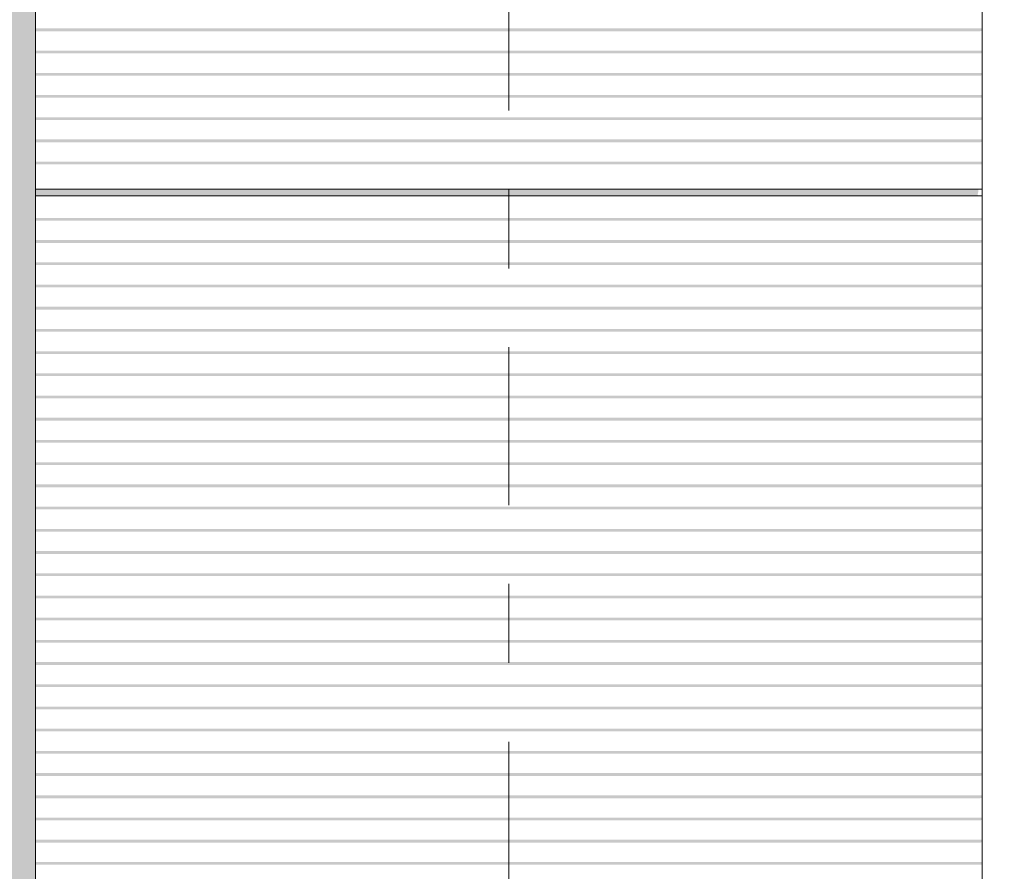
# Model space of a CAD drawing. Header units: metres. Extents: x -4 to 112, y -27 to 26.
# Tile 76 of 167: x 27.13 to 28.38, y 2.34 to 3.42. Entities that reach past the tile are written whole.
import ezdxf
from ezdxf.enums import TextEntityAlignment as Align

# ---------------------------------------------------------------- set-up
doc = ezdxf.new("R2010")
doc.units = ezdxf.units.M
doc.header["$MEASUREMENT"] = 0
doc.linetypes.add('Raster', pattern=[0.4, 0.2, -0.1, 0, -0.1])
for name, color, linetype in [('10 Fassade', 7, 'Continuous'), ('10 Wand außen', 7, 'Continuous'), ('90 Achsraster', 7, 'Continuous'), ('94 Genehmigungsplanung Bemaßung', 7, 'Continuous')]:
    doc.layers.add(name, color=color, linetype=linetype)
doc.styles.add('ERSTELLTER_STIL_1', font='arial.ttf')
doc.styles.add('ERSTELLTER_STIL_2', font='arial.ttf')
doc.dimstyles.new('ERSTELLTER_STIL__1', dxfattribs={"dimtxt": 0.25, "dimasz": 0.19, "dimexe": 0.18, "dimexo": 0.1, "dimgap": 0, "dimtad": 1, "dimtih": 1, "dimtoh": 1, "dimzin": 0, "dimdsep": 46, "dimtxsty": 'ERSTELLTER_STIL_2', "dimblk": 'ARROWHEAD_6', "dimblk1": 'ARROWHEAD_6', "dimblk2": 'ARROWHEAD_6', "dimcen": 0.09, "dimclrd": 7, "dimclre": 7, "dimclrt": 7, "dimazin": 0, "dimtfac": 1, "dimtdec": 4, "dimtmove": 0, "dimatfit": 3, "dimfxl": 1, "dimtolj": 1, "dimtzin": 0, "dimarcsym": 0})

# ---------------------------------------------------------------- blocks, each defined once
blk = doc.blocks.new('Standard-Rastermarker[5]_1', base_point=(27.7511, 10))
at = {"layer": '90 Achsraster', "color": 14, "linetype": 'Raster', "lineweight": 18, "true_color": 0xa80000}
blk.add_line((27.7511, 9), (27.7511, -1), dxfattribs=at)
at = {"layer": '90 Achsraster', "color": 14, "lineweight": 18, "true_color": 0xa80000, "style": 'ERSTELLTER_STIL_1'}
for tag, p in [('AC_MarkerText_1_0', (27.7511, 10.5)), ('AC_MarkerText_1_1', (27.7511, -2.2))]:
    blk.add_attdef(tag, text='', height=0.3, rotation=360, dxfattribs=at).set_placement(p, align=Align.TOP_CENTER)
blk = doc.blocks.new('*D38', base_point=(27236.1321, 0))
at = {"layer": '94 Genehmigungsplanung Bemaßung', "color": 7, "linetype": 'Continuous', "lineweight": 13}
for p, q in [((17.3411, 9.2531), (17.3411, 9.6281)), ((58.1625, 9.2531), (58.1625, 9.6281)), ((17.4411, 9.5406), (17.2411, 9.3406)), ((58.0625, 9.3406), (58.2625, 9.5406)), ((17.1911, 9.4406), (17.3411, 9.4406)), ((17.3411, 9.4406), (58.1625, 9.4406)), ((58.1625, 9.4406), (58.3125, 9.4406))]:
    blk.add_line(p, q, dxfattribs=at)
at = {"layer": '94 Genehmigungsplanung Bemaßung', "color": 7, "lineweight": 13, "insert": (37.3228, 9.4906), "char_height": 0.25, "attachment_point": 7, "style": 'ERSTELLTER_STIL_2'}
blk.add_mtext('\\A1;{\\pql;\\fArial|b0|i0|c0|p0;\\W1.000000;40,82}', dxfattribs=at)
blk = doc.blocks.new('ARROWHEAD_6')
at = {"color": 0, "linetype": 'Continuous', "lineweight": 0}
for p, q in [((-0.5, -0.5), (0.5, 0.5)), ((0, 0), (-1, 0))]:
    blk.add_line(p, q, dxfattribs=at)

msp = doc.modelspace()

# ---------------------------------------------------------------- hatches: boundary and pattern name
at = {"layer": '10 Fassade', "linetype": 'Continuous', "lineweight": 0, "true_color": 0x000000}
for points in [[(27.1511, 3.401), (28.3511, 3.401), (28.3511, 3.404), (27.1511, 3.404)], [(27.1511, 3.401), (27.1511, 3.4005), (28.3486, 3.4005), (28.3511, 3.401)], [(27.1511, 3.3729), (28.3511, 3.3729), (28.3511, 3.3759), (27.1511, 3.3759)], [(27.1511, 3.3723), (28.3486, 3.3723), (28.3511, 3.3729), (27.1511, 3.3729)], [(27.1511, 3.3447), (28.3511, 3.3447), (28.3511, 3.3477), (27.1511, 3.3477)], [(27.1511, 3.3442), (28.3486, 3.3442), (28.3511, 3.3447), (27.1511, 3.3447)], [(27.1511, 3.3196), (27.1511, 3.3166), (28.3511, 3.3166), (28.3511, 3.3196)], [(27.1511, 3.3161), (28.3486, 3.3161), (28.3511, 3.3166), (27.1511, 3.3166)], [(27.1511, 3.2884), (28.3511, 3.2884), (28.3511, 3.2914), (27.1511, 3.2914)], [(27.1511, 3.2879), (28.3486, 3.2879), (28.3511, 3.2884), (27.1511, 3.2884)], [(27.1511, 3.2603), (28.3511, 3.2603), (28.3511, 3.2633), (27.1511, 3.2633)], [(27.1511, 3.2603), (27.1511, 3.2598), (28.3486, 3.2598), (28.3511, 3.2603)], [(27.1511, 3.2351), (27.1511, 3.2321), (28.3511, 3.2321), (28.3511, 3.2351)], [(27.1511, 3.2321), (27.1511, 3.2316), (28.3486, 3.2316), (28.3511, 3.2321)], [(27.1511, 3.2005), (27.1511, 3.195), (28.3456, 3.195), (28.3463, 3.1973), (28.3463, 3.2005)], [(27.1511, 3.195), (27.1511, 3.1929), (28.3454, 3.1929), (28.3456, 3.195)], [(27.1511, 3.1929), (27.1511, 3.192), (28.3451, 3.192), (28.3456, 3.1927), (28.3454, 3.1929)], [(27.1511, 3.1609), (28.3511, 3.1609), (28.3511, 3.1639), (27.1511, 3.1639)], [(27.1511, 3.1609), (27.1511, 3.1604), (28.3486, 3.1604), (28.3511, 3.1609)], [(27.1511, 3.1327), (28.3511, 3.1327), (28.3511, 3.1357), (27.1511, 3.1357)], [(27.1511, 3.1322), (28.3486, 3.1322), (28.3511, 3.1327), (27.1511, 3.1327)], [(27.1511, 3.1046), (28.3511, 3.1046), (28.3511, 3.1076), (27.1511, 3.1076)], [(27.1511, 3.1041), (28.3486, 3.1041), (28.3511, 3.1046), (27.1511, 3.1046)], [(27.1511, 3.0764), (28.3511, 3.0764), (28.3511, 3.0794), (27.1511, 3.0794)], [(27.1511, 3.0759), (28.3486, 3.0759), (28.3511, 3.0764), (27.1511, 3.0764)], [(27.1511, 3.0513), (27.1511, 3.0483), (28.3511, 3.0483), (28.3511, 3.0513)], [(27.1511, 3.0478), (28.3486, 3.0478), (28.3511, 3.0483), (27.1511, 3.0483)], [(27.1511, 3.0201), (28.3511, 3.0201), (28.3511, 3.0231), (27.1511, 3.0231)], [(27.1511, 3.0196), (28.3486, 3.0196), (28.3511, 3.0201), (27.1511, 3.0201)], [(27.1511, 2.995), (27.1511, 2.992), (28.3511, 2.992), (28.3511, 2.995)], [(27.1511, 2.9915), (28.3486, 2.9915), (28.3511, 2.992), (27.1511, 2.992)], [(27.1511, 2.9639), (28.3511, 2.9639), (28.3511, 2.9669), (27.1511, 2.9669)], [(27.1511, 2.9634), (28.3486, 2.9634), (28.3511, 2.9639), (27.1511, 2.9639)], [(27.1511, 2.9357), (28.3511, 2.9357), (28.3511, 2.9387), (27.1511, 2.9387)], [(27.1511, 2.9352), (28.3486, 2.9352), (28.3511, 2.9357), (27.1511, 2.9357)], [(27.1511, 2.9076), (28.3511, 2.9076), (28.3511, 2.9106), (27.1511, 2.9106)], [(27.1511, 2.9071), (28.3486, 2.9071), (28.3511, 2.9076), (27.1511, 2.9076)], [(27.1511, 2.8824), (27.1511, 2.8794), (28.3511, 2.8794), (28.3511, 2.8824)], [(27.1511, 2.8789), (28.3486, 2.8789), (28.3511, 2.8794), (27.1511, 2.8794)], [(27.1511, 2.8513), (28.3511, 2.8513), (28.3511, 2.8543), (27.1511, 2.8543)], [(27.1511, 2.8508), (28.3486, 2.8508), (28.3511, 2.8513), (27.1511, 2.8513)], [(27.1511, 2.8232), (28.3511, 2.8232), (28.3511, 2.8261), (27.1511, 2.8261)], [(27.1511, 2.8226), (28.3486, 2.8226), (28.3511, 2.8232), (27.1511, 2.8232)], [(27.1511, 2.798), (27.1511, 2.795), (28.3511, 2.795), (28.3511, 2.798)], [(27.1511, 2.7945), (28.3486, 2.7945), (28.3511, 2.795), (27.1511, 2.795)], [(27.1511, 2.7699), (27.1511, 2.7669), (28.3511, 2.7669), (28.3511, 2.7699)], [(27.1511, 2.7663), (28.3486, 2.7663), (28.3511, 2.7669), (27.1511, 2.7669)], [(27.1511, 2.7387), (28.3511, 2.7387), (28.3511, 2.7417), (27.1511, 2.7417)], [(27.1511, 2.7382), (28.3486, 2.7382), (28.3511, 2.7387), (27.1511, 2.7387)], [(27.1511, 2.7106), (28.3511, 2.7106), (28.3511, 2.7136), (27.1511, 2.7136)], [(27.1511, 2.7101), (28.3486, 2.7101), (28.3511, 2.7106), (27.1511, 2.7106)], [(27.1511, 2.6824), (28.3511, 2.6824), (28.3511, 2.6854), (27.1511, 2.6854)], [(27.1511, 2.6819), (28.3486, 2.6819), (28.3511, 2.6824), (27.1511, 2.6824)], [(27.1511, 2.6543), (28.3511, 2.6543), (28.3511, 2.6573), (27.1511, 2.6573)], [(27.1511, 2.6538), (28.3486, 2.6538), (28.3511, 2.6543), (27.1511, 2.6543)], [(27.1511, 2.6261), (28.3511, 2.6261), (28.3511, 2.6291), (27.1511, 2.6291)], [(27.1511, 2.6256), (28.3486, 2.6256), (28.3511, 2.6261), (27.1511, 2.6261)], [(27.1511, 2.601), (27.1511, 2.598), (28.3511, 2.598), (28.3511, 2.601)], [(27.1511, 2.5975), (28.3486, 2.5975), (28.3511, 2.598), (27.1511, 2.598)], [(27.1511, 2.5699), (28.3511, 2.5699), (28.3511, 2.5729), (27.1511, 2.5729)], [(27.1511, 2.5693), (28.3486, 2.5693), (28.3511, 2.5699), (27.1511, 2.5699)], [(27.1511, 2.5417), (28.3511, 2.5417), (28.3511, 2.5447), (27.1511, 2.5447)], [(27.1511, 2.5412), (28.3486, 2.5412), (28.3511, 2.5417), (27.1511, 2.5417)], [(27.1511, 2.5136), (28.3511, 2.5136), (28.3511, 2.5166), (27.1511, 2.5166)], [(27.1511, 2.5131), (28.3486, 2.5131), (28.3511, 2.5136), (27.1511, 2.5136)], [(27.1511, 2.4854), (28.3511, 2.4854), (28.3511, 2.4884), (27.1511, 2.4884)], [(27.1511, 2.4849), (28.3486, 2.4849), (28.3511, 2.4854), (27.1511, 2.4854)], [(27.1511, 2.4573), (28.3511, 2.4573), (28.3511, 2.4603), (27.1511, 2.4603)], [(27.1511, 2.4568), (28.3486, 2.4568), (28.3511, 2.4573), (27.1511, 2.4573)], [(27.1511, 2.4291), (28.3511, 2.4291), (28.3511, 2.4321), (27.1511, 2.4321)], [(27.1511, 2.4286), (28.3486, 2.4286), (28.3511, 2.4291), (27.1511, 2.4291)], [(27.1511, 2.404), (27.1511, 2.401), (28.3511, 2.401), (28.3511, 2.404)], [(27.1511, 2.4005), (28.3486, 2.4005), (28.3511, 2.401), (27.1511, 2.401)], [(27.1511, 2.3729), (28.3511, 2.3729), (28.3511, 2.3759), (27.1511, 2.3759)], [(27.1511, 2.3723), (28.3486, 2.3723), (28.3511, 2.3729), (27.1511, 2.3729)], [(27.1511, 2.3477), (27.1511, 2.3447), (28.3511, 2.3447), (28.3511, 2.3477)], [(27.1511, 2.3442), (28.3486, 2.3442), (28.3511, 2.3447), (27.1511, 2.3447)]]:
    msp.add_hatch(color=18, dxfattribs=at).paths.add_polyline_path(points)
at = {"layer": '10 Wand außen', "linetype": 'Continuous', "lineweight": 0, "true_color": 0x000000}
msp.add_hatch(color=18, dxfattribs=at).paths.add_polyline_path([(23.3511, 4.4464), (27.1132, 4.4464), (27.1132, 4.4349), (27.1157, 4.4349), (27.1132, 4.4289), (27.1132, 4.4067), (27.1157, 4.4067), (27.1132, 4.4007), (27.1132, 4.3786), (27.1157, 4.3786), (27.1132, 4.3726), (27.1132, 4.3504), (27.1157, 4.3504), (27.1132, 4.3444), (27.1132, 4.3223), (27.1157, 4.3223), (27.1132, 4.3163), (27.1132, 4.2941), (27.1157, 4.2941), (27.1132, 4.2881), (27.1132, 4.266), (27.1157, 4.266), (27.1132, 4.26), (27.1132, 4.2379), (27.1157, 4.2379), (27.1132, 4.2319), (27.1132, 4.2097), (27.1157, 4.2097), (27.1132, 4.2037), (27.1132, 4.1816), (27.1157, 4.1816), (27.1132, 4.1756), (27.1132, 4.1504), (27.1152, 4.1498), (27.1212, 4.1498), (27.1162, 4.1427), (27.1141, 4.1388), (27.1132, 4.1354), (27.1132, 4.1103), (27.1157, 4.1103), (27.1132, 4.1043), (27.1132, 4.0822), (27.1157, 4.0822), (27.1132, 4.0762), (27.1132, 4.054), (27.1157, 4.054), (27.1132, 4.048), (27.1132, 4.0259), (27.1157, 4.0259), (27.1132, 4.0199), (27.1132, 3.9977), (27.1157, 3.9977), (27.1132, 3.9917), (27.1132, 3.9696), (27.1157, 3.9696), (27.1132, 3.9636), (27.1132, 3.9414), (27.1157, 3.9414), (27.1132, 3.9354), (27.1132, 3.9133), (27.1157, 3.9133), (27.1132, 3.9073), (27.1132, 3.8852), (27.1157, 3.8852), (27.1132, 3.8792), (27.1132, 3.857), (27.1157, 3.857), (27.1132, 3.851), (27.1132, 3.8289), (27.1157, 3.8289), (27.1132, 3.8229), (27.1132, 3.8007), (27.1157, 3.8007), (27.1132, 3.7947), (27.1132, 3.7726), (27.1157, 3.7726), (27.1132, 3.7666), (27.1132, 3.7444), (27.1157, 3.7444), (27.1132, 3.7384), (27.1132, 3.7163), (27.1157, 3.7163), (27.1132, 3.7103), (27.1132, 3.6882), (27.1157, 3.6882), (27.1132, 3.6822), (27.1132, 3.66), (27.1157, 3.66), (27.1132, 3.654), (27.1132, 3.6319), (27.1157, 3.6319), (27.1132, 3.6259), (27.1132, 3.6037), (27.1157, 3.6037), (27.1132, 3.5977), (27.1132, 3.5756), (27.1157, 3.5756), (27.1132, 3.5696), (27.1132, 3.5474), (27.1157, 3.5474), (27.1132, 3.5414), (27.1132, 3.5193), (27.1157, 3.5193), (27.1132, 3.5133), (27.1132, 3.4912), (27.1157, 3.4912), (27.1132, 3.4852), (27.1132, 3.463), (27.1157, 3.463), (27.1132, 3.457), (27.1132, 3.4349), (27.1157, 3.4349), (27.1132, 3.4289), (27.1132, 3.4067), (27.1157, 3.4067), (27.1132, 3.4007), (27.1132, 3.3786), (27.1157, 3.3786), (27.1132, 3.3726), (27.1132, 3.3504), (27.1157, 3.3504), (27.1132, 3.3444), (27.1132, 3.3223), (27.1157, 3.3223), (27.1132, 3.3163), (27.1132, 3.2941), (27.1157, 3.2941), (27.1132, 3.2881), (27.1132, 3.266), (27.1157, 3.266), (27.1132, 3.26), (27.1132, 3.2379), (27.1157, 3.2379), (27.1132, 3.2319), (27.1132, 3.2097), (27.1157, 3.2097), (27.1132, 3.2037), (27.1132, 3.1816), (27.1157, 3.1816), (27.1132, 3.1756), (27.1132, 3.1504), (27.1152, 3.1498), (27.1212, 3.1498), (27.1162, 3.1427), (27.1141, 3.1388), (27.1132, 3.1354), (27.1132, 3.1103), (27.1157, 3.1103), (27.1132, 3.1043), (27.1132, 3.0822), (27.1157, 3.0822), (27.1132, 3.0762), (27.1132, 3.054), (27.1157, 3.054), (27.1132, 3.048), (27.1132, 3.0259), (27.1157, 3.0259), (27.1132, 3.0199), (27.1132, 2.9977), (27.1157, 2.9977), (27.1132, 2.9917), (27.1132, 2.9696), (27.1157, 2.9696), (27.1132, 2.9636), (27.1132, 2.9414), (27.1157, 2.9414), (27.1132, 2.9354), (27.1132, 2.9133), (27.1157, 2.9133), (27.1132, 2.9073), (27.1132, 2.8852), (27.1157, 2.8852), (27.1132, 2.8792), (27.1132, 2.857), (27.1157, 2.857), (27.1132, 2.851), (27.1132, 2.8289), (27.1157, 2.8289), (27.1132, 2.8229), (27.1132, 2.8007), (27.1157, 2.8007), (27.1132, 2.7947), (27.1132, 2.7726), (27.1157, 2.7726), (27.1132, 2.7666), (27.1132, 2.7444), (27.1157, 2.7444), (27.1132, 2.7384), (27.1132, 2.7163), (27.1157, 2.7163), (27.1132, 2.7103), (27.1132, 2.6882), (27.1157, 2.6882), (27.1132, 2.6822), (27.1132, 2.66), (27.1157, 2.66), (27.1132, 2.654), (27.1132, 2.6319), (27.1157, 2.6319), (27.1132, 2.6259), (27.1132, 2.6037), (27.1157, 2.6037), (27.1132, 2.5977), (27.1132, 2.5756), (27.1157, 2.5756), (27.1132, 2.5696), (27.1132, 2.5474), (27.1157, 2.5474), (27.1132, 2.5414), (27.1132, 2.5193), (27.1157, 2.5193), (27.1132, 2.5133), (27.1132, 2.4912), (27.1157, 2.4912), (27.1132, 2.4852), (27.1132, 2.463), (27.1157, 2.463), (27.1132, 2.457), (27.1132, 2.4349), (27.1157, 2.4349), (27.1132, 2.4289), (27.1132, 2.4067), (27.1157, 2.4067), (27.1132, 2.4007), (27.1132, 2.3786), (27.1157, 2.3786), (27.1132, 2.3726), (27.1132, 2.3504), (27.1157, 2.3504), (27.1132, 2.3444), (27.1132, 2.3223), (27.1157, 2.3223), (27.1132, 2.3163), (27.1132, 2.2941), (27.1157, 2.2941), (27.1132, 2.2881), (27.1132, 2.266), (27.1157, 2.266), (27.1132, 2.26), (27.1132, 2.2379), (27.1157, 2.2379), (27.1132, 2.2319), (27.1132, 2.2097), (27.1157, 2.2097), (27.1132, 2.2037), (27.1132, 2.1816), (27.1157, 2.1816), (27.1132, 2.1756), (27.1132, 2.1504), (27.1152, 2.1498), (27.1212, 2.1498), (27.1162, 2.1427), (27.1141, 2.1388), (27.1132, 2.1354), (27.1132, 2.1103), (27.1157, 2.1103), (27.1132, 2.1043), (27.1132, 2.0822), (27.1157, 2.0822), (27.1132, 2.0762), (27.1132, 2.054), (27.1157, 2.054), (27.1132, 2.048), (27.1132, 2.0259), (27.1157, 2.0259), (27.1132, 2.0199), (27.1132, 1.9977), (27.1157, 1.9977), (27.1132, 1.9917), (27.1132, 1.9696), (27.1157, 1.9696), (27.1132, 1.9636), (27.1132, 1.9414), (27.1157, 1.9414), (27.1132, 1.9354), (27.1132, 1.9133), (27.1157, 1.9133), (27.1132, 1.9073), (27.1132, 1.8852), (27.1157, 1.8852), (27.1132, 1.8792), (27.1132, 1.857), (27.1157, 1.857), (27.1132, 1.851), (27.1132, 1.8289), (27.1157, 1.8289), (27.1132, 1.8229), (27.1132, 1.8007), (27.1157, 1.8007), (27.1132, 1.7947), (27.1132, 1.7726), (27.1157, 1.7726), (27.1132, 1.7666), (27.1132, 1.7444), (27.1157, 1.7444), (27.1132, 1.7384), (27.1132, 1.7163), (27.1157, 1.7163), (27.1132, 1.7103), (27.1132, 1.6882), (27.1157, 1.6882), (27.1132, 1.6822), (27.1132, 1.66), (27.1157, 1.66), (27.1132, 1.654), (27.1132, 1.6319), (27.1157, 1.6319), (27.1132, 1.6259), (27.1132, 1.6037), (27.1157, 1.6037), (27.1132, 1.5977), (27.1132, 1.5756), (27.1157, 1.5756), (27.1132, 1.5696), (27.1132, 1.5474), (27.1157, 1.5474), (27.1132, 1.5414), (27.1132, 1.5193), (27.1157, 1.5193), (27.1132, 1.5133), (27.1132, 1.4912), (27.1157, 1.4912), (27.1132, 1.4852), (27.1132, 1.463), (27.1157, 1.463), (27.1132, 1.457), (27.1132, 1.4349), (27.1157, 1.4349), (27.1132, 1.4289), (27.1132, 1.4067), (27.1157, 1.4067), (27.1132, 1.4007), (27.1132, 1.3786), (27.1157, 1.3786), (27.1132, 1.3726), (27.1132, 1.3504), (27.1157, 1.3504), (27.1132, 1.3444), (27.1132, 1.3223), (27.1157, 1.3223), (27.1132, 1.3163), (27.1132, 1.2941), (27.1157, 1.2941), (27.1132, 1.2881), (27.1132, 1.266), (27.1157, 1.266), (27.1132, 1.26), (27.1132, 1.2379), (27.1157, 1.2379), (27.1132, 1.2319), (27.1132, 1.2097), (27.1157, 1.2097), (27.1132, 1.2037), (27.1132, 1.1816), (27.1157, 1.1816), (27.1132, 1.1756), (27.1132, 1.1504), (27.1152, 1.1498), (27.1156, 1.1498), (27.1115, 1.1439), (27.1115, 0), (27.1511, 0), (27.1511, 4.5), (23.3511, 4.5)])

# ---------------------------------------------------------------- linework, layer by layer
at = {"layer": '10 Fassade', "color": 7, "linetype": 'Continuous', "lineweight": 13}
for p, q in [((27.1511, 3.4261), (27.1511, 3.404)), ((28.3511, 3.4261), (28.3511, 3.404)), ((27.1511, 3.404), (27.1511, 3.401)), ((27.1511, 3.398), (27.1511, 3.401)), ((27.1511, 3.398), (27.1511, 3.3759)), ((28.3511, 3.404), (28.3511, 3.401)), ((28.3511, 3.398), (28.3511, 3.401)), ((28.3511, 3.398), (28.3511, 3.3759)), ((27.1511, 3.3759), (27.1511, 3.3729)), ((27.1511, 3.3699), (27.1511, 3.3729)), ((27.1511, 3.3699), (27.1511, 3.3477)), ((28.3511, 3.3759), (28.3511, 3.3729)), ((28.3511, 3.3699), (28.3511, 3.3729)), ((28.3511, 3.3699), (28.3511, 3.3477)), ((27.1511, 3.3477), (27.1511, 3.3447)), ((27.1511, 3.3417), (27.1511, 3.3447)), ((28.3511, 3.3477), (28.3511, 3.3447)), ((28.3511, 3.3417), (28.3511, 3.3447)), ((27.1511, 3.3417), (27.1511, 3.3196)), ((28.3511, 3.3417), (28.3511, 3.3196)), ((27.1511, 3.3196), (27.1511, 3.3166)), ((28.3511, 3.3196), (28.3511, 3.3166)), ((27.1511, 3.3136), (27.1511, 3.3166)), ((27.1511, 3.3136), (27.1511, 3.2914)), ((28.3511, 3.3136), (28.3511, 3.3166)), ((28.3511, 3.3136), (28.3511, 3.2914)), ((27.1511, 3.2914), (27.1511, 3.2884)), ((27.1511, 3.2854), (27.1511, 3.2884)), ((27.1511, 3.2854), (27.1511, 3.2633)), ((28.3511, 3.2914), (28.3511, 3.2884)), ((28.3511, 3.2854), (28.3511, 3.2884)), ((28.3511, 3.2854), (28.3511, 3.2633)), ((27.1511, 3.2633), (27.1511, 3.2603)), ((27.1511, 3.2573), (27.1511, 3.2603)), ((27.1511, 3.2573), (27.1511, 3.2351)), ((28.3511, 3.2633), (28.3511, 3.2603)), ((28.3511, 3.2573), (28.3511, 3.2603)), ((28.3511, 3.2573), (28.3511, 3.2351)), ((27.1511, 3.2351), (27.1511, 3.2321)), ((27.1511, 3.2291), (27.1511, 3.2321)), ((28.3511, 3.2351), (28.3511, 3.2321)), ((28.3511, 3.2291), (28.3511, 3.2321)), ((27.1511, 3.2291), (27.1511, 3.204)), ((28.3511, 3.2291), (28.3511, 3.204)), ((27.1511, 3.204), (27.1511, 3.2005)), ((27.1511, 3.2005), (27.1511, 3.195)), ((27.1511, 3.2005), (28.3511, 3.2005)), ((27.1511, 3.1929), (27.1511, 3.195)), ((28.3511, 3.204), (28.3511, 3.2005)), ((28.3511, 3.2005), (28.3511, 3.195)), ((28.3511, 3.1929), (28.3511, 3.195)), ((27.1511, 3.192), (27.1511, 3.1929)), ((27.1511, 3.1911), (27.1511, 3.192)), ((27.1511, 3.192), (28.3511, 3.192)), ((27.1511, 3.189), (27.1511, 3.1911)), ((27.1511, 3.189), (27.1511, 3.1639)), ((28.3511, 3.192), (28.3511, 3.1929)), ((28.3511, 3.1911), (28.3511, 3.192)), ((28.3511, 3.189), (28.3511, 3.1911)), ((28.3511, 3.189), (28.3511, 3.1639)), ((27.1511, 3.1639), (27.1511, 3.1609)), ((27.1511, 3.1579), (27.1511, 3.1609)), ((27.1511, 3.1579), (27.1511, 3.1357)), ((28.3511, 3.1639), (28.3511, 3.1609)), ((28.3511, 3.1579), (28.3511, 3.1609)), ((28.3511, 3.1579), (28.3511, 3.1357)), ((27.1511, 3.1357), (27.1511, 3.1327)), ((27.1511, 3.1297), (27.1511, 3.1327)), ((28.3511, 3.1357), (28.3511, 3.1327)), ((28.3511, 3.1297), (28.3511, 3.1327)), ((27.1511, 3.1297), (27.1511, 3.1076)), ((28.3511, 3.1297), (28.3511, 3.1076)), ((27.1511, 3.1076), (27.1511, 3.1046)), ((28.3511, 3.1076), (28.3511, 3.1046)), ((27.1511, 3.1016), (27.1511, 3.1046)), ((27.1511, 3.1016), (27.1511, 3.0794)), ((28.3511, 3.1016), (28.3511, 3.1046)), ((28.3511, 3.1016), (28.3511, 3.0794)), ((27.1511, 3.0794), (27.1511, 3.0764)), ((27.1511, 3.0734), (27.1511, 3.0764)), ((27.1511, 3.0734), (27.1511, 3.0513)), ((28.3511, 3.0794), (28.3511, 3.0764)), ((28.3511, 3.0734), (28.3511, 3.0764)), ((28.3511, 3.0734), (28.3511, 3.0513)), ((27.1511, 3.0513), (27.1511, 3.0483)), ((27.1511, 3.0453), (27.1511, 3.0483)), ((27.1511, 3.0453), (27.1511, 3.0231)), ((28.3511, 3.0513), (28.3511, 3.0483)), ((28.3511, 3.0453), (28.3511, 3.0483)), ((28.3511, 3.0453), (28.3511, 3.0231)), ((27.1511, 3.0231), (27.1511, 3.0201)), ((27.1511, 3.0172), (27.1511, 3.0201)), ((28.3511, 3.0231), (28.3511, 3.0201)), ((28.3511, 3.0172), (28.3511, 3.0201)), ((27.1511, 3.0172), (27.1511, 2.995)), ((28.3511, 3.0172), (28.3511, 2.995)), ((27.1511, 2.995), (27.1511, 2.992)), ((28.3511, 2.995), (28.3511, 2.992)), ((27.1511, 2.989), (27.1511, 2.992)), ((27.1511, 2.989), (27.1511, 2.9669)), ((28.3511, 2.989), (28.3511, 2.992)), ((28.3511, 2.989), (28.3511, 2.9669)), ((27.1511, 2.9669), (27.1511, 2.9639)), ((27.1511, 2.9609), (27.1511, 2.9639)), ((27.1511, 2.9609), (27.1511, 2.9387)), ((28.3511, 2.9669), (28.3511, 2.9639)), ((28.3511, 2.9609), (28.3511, 2.9639)), ((28.3511, 2.9609), (28.3511, 2.9387)), ((27.1511, 2.9387), (27.1511, 2.9357)), ((27.1511, 2.9327), (27.1511, 2.9357)), ((27.1511, 2.9327), (27.1511, 2.9106)), ((28.3511, 2.9387), (28.3511, 2.9357)), ((28.3511, 2.9327), (28.3511, 2.9357)), ((28.3511, 2.9327), (28.3511, 2.9106)), ((27.1511, 2.9106), (27.1511, 2.9076)), ((27.1511, 2.9046), (27.1511, 2.9076)), ((28.3511, 2.9106), (28.3511, 2.9076)), ((28.3511, 2.9046), (28.3511, 2.9076)), ((27.1511, 2.9046), (27.1511, 2.8824)), ((28.3511, 2.9046), (28.3511, 2.8824)), ((27.1511, 2.8824), (27.1511, 2.8794)), ((27.1511, 2.8764), (27.1511, 2.8794)), ((27.1511, 2.8764), (27.1511, 2.8543)), ((28.3511, 2.8824), (28.3511, 2.8794)), ((28.3511, 2.8764), (28.3511, 2.8794)), ((28.3511, 2.8764), (28.3511, 2.8543)), ((27.1511, 2.8543), (27.1511, 2.8513)), ((27.1511, 2.8483), (27.1511, 2.8513)), ((27.1511, 2.8483), (27.1511, 2.8261)), ((28.3511, 2.8543), (28.3511, 2.8513)), ((28.3511, 2.8483), (28.3511, 2.8513)), ((28.3511, 2.8483), (28.3511, 2.8261)), ((27.1511, 2.8261), (27.1511, 2.8232)), ((27.1511, 2.8202), (27.1511, 2.8232)), ((27.1511, 2.8202), (27.1511, 2.798)), ((28.3511, 2.8261), (28.3511, 2.8232)), ((28.3511, 2.8202), (28.3511, 2.8232)), ((28.3511, 2.8202), (28.3511, 2.798)), ((27.1511, 2.798), (27.1511, 2.795)), ((28.3511, 2.798), (28.3511, 2.795)), ((27.1511, 2.792), (27.1511, 2.795)), ((27.1511, 2.792), (27.1511, 2.7699)), ((28.3511, 2.792), (28.3511, 2.795)), ((28.3511, 2.792), (28.3511, 2.7699)), ((27.1511, 2.7699), (27.1511, 2.7669)), ((27.1511, 2.7639), (27.1511, 2.7669)), ((27.1511, 2.7639), (27.1511, 2.7417)), ((28.3511, 2.7699), (28.3511, 2.7669)), ((28.3511, 2.7639), (28.3511, 2.7669)), ((28.3511, 2.7639), (28.3511, 2.7417)), ((27.1511, 2.7417), (27.1511, 2.7387)), ((27.1511, 2.7357), (27.1511, 2.7387)), ((27.1511, 2.7357), (27.1511, 2.7136)), ((28.3511, 2.7417), (28.3511, 2.7387)), ((28.3511, 2.7357), (28.3511, 2.7387)), ((28.3511, 2.7357), (28.3511, 2.7136)), ((27.1511, 2.7136), (27.1511, 2.7106)), ((27.1511, 2.7076), (27.1511, 2.7106)), ((28.3511, 2.7136), (28.3511, 2.7106)), ((28.3511, 2.7076), (28.3511, 2.7106)), ((27.1511, 2.7076), (27.1511, 2.6854)), ((28.3511, 2.7076), (28.3511, 2.6854)), ((27.1511, 2.6854), (27.1511, 2.6824)), ((28.3511, 2.6854), (28.3511, 2.6824)), ((27.1511, 2.6794), (27.1511, 2.6824)), ((27.1511, 2.6794), (27.1511, 2.6573)), ((28.3511, 2.6794), (28.3511, 2.6824)), ((28.3511, 2.6794), (28.3511, 2.6573)), ((27.1511, 2.6573), (27.1511, 2.6543)), ((27.1511, 2.6513), (27.1511, 2.6543)), ((27.1511, 2.6513), (27.1511, 2.6291)), ((28.3511, 2.6573), (28.3511, 2.6543)), ((28.3511, 2.6513), (28.3511, 2.6543)), ((28.3511, 2.6513), (28.3511, 2.6291)), ((27.1511, 2.6291), (27.1511, 2.6261)), ((27.1511, 2.6232), (27.1511, 2.6261)), ((27.1511, 2.6232), (27.1511, 2.601)), ((28.3511, 2.6291), (28.3511, 2.6261)), ((28.3511, 2.6232), (28.3511, 2.6261)), ((28.3511, 2.6232), (28.3511, 2.601)), ((27.1511, 2.601), (27.1511, 2.598)), ((27.1511, 2.595), (27.1511, 2.598)), ((28.3511, 2.601), (28.3511, 2.598)), ((28.3511, 2.595), (28.3511, 2.598)), ((27.1511, 2.595), (27.1511, 2.5729)), ((28.3511, 2.595), (28.3511, 2.5729)), ((27.1511, 2.5729), (27.1511, 2.5699)), ((28.3511, 2.5729), (28.3511, 2.5699)), ((27.1511, 2.5669), (27.1511, 2.5699)), ((27.1511, 2.5669), (27.1511, 2.5447)), ((28.3511, 2.5669), (28.3511, 2.5699)), ((28.3511, 2.5669), (28.3511, 2.5447)), ((27.1511, 2.5447), (27.1511, 2.5417)), ((27.1511, 2.5387), (27.1511, 2.5417)), ((27.1511, 2.5387), (27.1511, 2.5166)), ((28.3511, 2.5447), (28.3511, 2.5417)), ((28.3511, 2.5387), (28.3511, 2.5417)), ((28.3511, 2.5387), (28.3511, 2.5166)), ((27.1511, 2.5166), (27.1511, 2.5136)), ((27.1511, 2.5106), (27.1511, 2.5136)), ((27.1511, 2.5106), (27.1511, 2.4884)), ((28.3511, 2.5166), (28.3511, 2.5136)), ((28.3511, 2.5106), (28.3511, 2.5136)), ((28.3511, 2.5106), (28.3511, 2.4884)), ((27.1511, 2.4884), (27.1511, 2.4854)), ((27.1511, 2.4824), (27.1511, 2.4854)), ((28.3511, 2.4884), (28.3511, 2.4854)), ((28.3511, 2.4824), (28.3511, 2.4854)), ((27.1511, 2.4824), (27.1511, 2.4603)), ((28.3511, 2.4824), (28.3511, 2.4603)), ((27.1511, 2.4603), (27.1511, 2.4573)), ((28.3511, 2.4603), (28.3511, 2.4573)), ((27.1511, 2.4543), (27.1511, 2.4573)), ((27.1511, 2.4543), (27.1511, 2.4321)), ((28.3511, 2.4543), (28.3511, 2.4573)), ((28.3511, 2.4543), (28.3511, 2.4321)), ((27.1511, 2.4321), (27.1511, 2.4291)), ((27.1511, 2.4261), (27.1511, 2.4291)), ((27.1511, 2.4261), (27.1511, 2.404)), ((28.3511, 2.4321), (28.3511, 2.4291)), ((28.3511, 2.4261), (28.3511, 2.4291)), ((28.3511, 2.4261), (28.3511, 2.404)), ((27.1511, 2.404), (27.1511, 2.401)), ((27.1511, 2.398), (27.1511, 2.401)), ((27.1511, 2.398), (27.1511, 2.3759)), ((28.3511, 2.404), (28.3511, 2.401)), ((28.3511, 2.398), (28.3511, 2.401)), ((28.3511, 2.398), (28.3511, 2.3759)), ((27.1511, 2.3759), (27.1511, 2.3729)), ((27.1511, 2.3699), (27.1511, 2.3729)), ((28.3511, 2.3759), (28.3511, 2.3729)), ((28.3511, 2.3699), (28.3511, 2.3729)), ((27.1511, 2.3699), (27.1511, 2.3477)), ((28.3511, 2.3699), (28.3511, 2.3477)), ((27.1511, 2.3477), (27.1511, 2.3447)), ((28.3511, 2.3477), (28.3511, 2.3447)), ((27.1511, 2.3417), (27.1511, 2.3447)), ((27.1511, 2.3417), (27.1511, 2.3196)), ((28.3511, 2.3417), (28.3511, 2.3447)), ((28.3511, 2.3417), (28.3511, 2.3196))]:
    msp.add_line(p, q, dxfattribs=at)

# ---------------------------------------------------------------- block references
at = {"layer": '90 Achsraster', "color": 7, "linetype": 'Continuous', "lineweight": 18}
msp.add_blockref('Standard-Rastermarker[5]_1', (27.7511, 10), dxfattribs=at)

# ---------------------------------------------------------------- dimensions: what is measured, and where the dimension line sits
at = {"layer": '94 Genehmigungsplanung Bemaßung', "color": 7, "linetype": 'Continuous', "lineweight": 13}
dim = msp.add_linear_dim(base=(58.1625, 9.4406), p1=(17.3411, 1.2), p2=(58.1625, -0.1), dimstyle='ERSTELLTER_STIL__1', dxfattribs=at)
dim.commit()
dim.dimension.update_dxf_attribs({"geometry": '*D38', "text_midpoint": (37.7416, 9.6156), "dimtype": 160})

doc.saveas('drawing.dxf')
